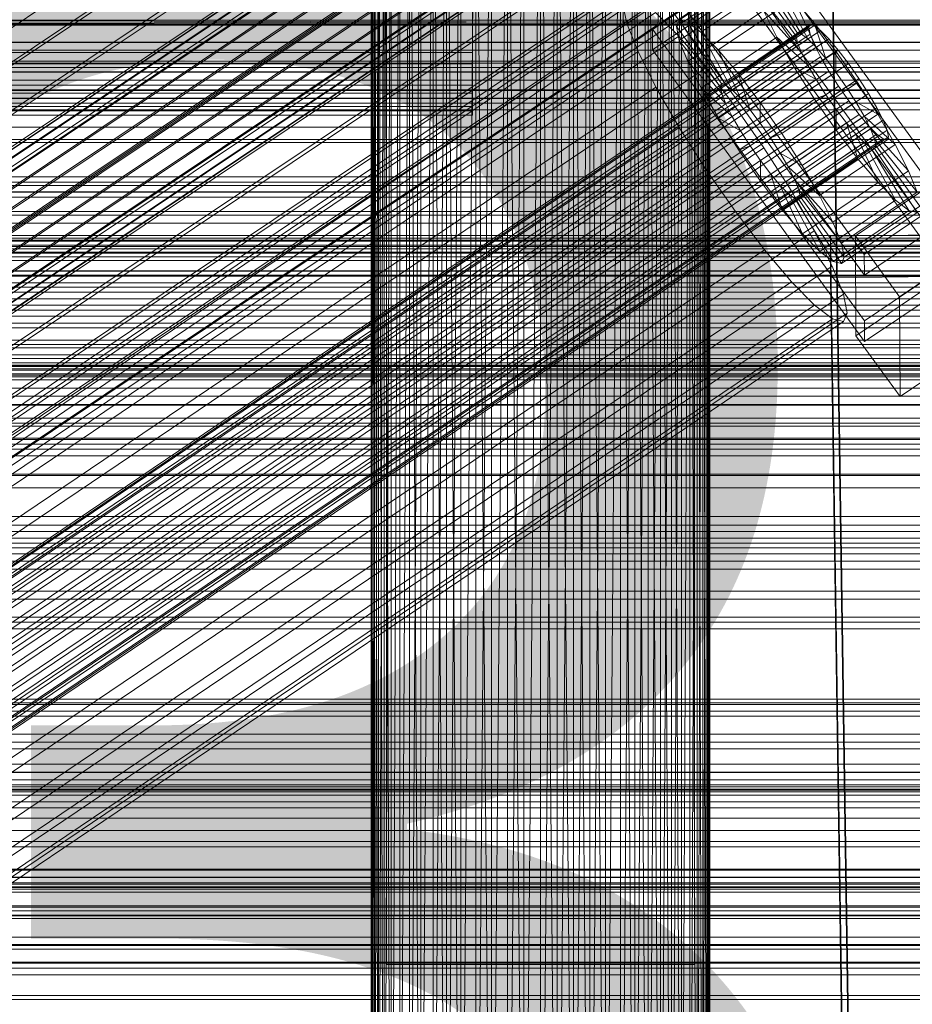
# Model space of a CAD drawing. Header units: millimetres. Extents: x -1970 to 61924, y -58230 to 6847.
# Tile 195 of 256: x 252 to 368, y -33995 to -33867. Entities that reach past the tile are written whole.
import ezdxf

# ---------------------------------------------------------------- set-up
doc = ezdxf.new("R2010")
doc.units = ezdxf.units.MM
for name, color, linetype, lineweight in [('COTAS_O', 1, 'Continuous', 0), ('frontal_briquetadora', 7, 'Continuous', 0), ('frontal_C01', 7, 'Continuous', 0), ('frontal_C02', 7, 'Continuous', 0), ('frontal_C03', 7, 'Continuous', 0), ('frontal_secador', 7, 'Continuous', 0)]:
    doc.layers.add(name, color=color, linetype=linetype, lineweight=lineweight)
doc.dimstyles.new('R19_100', dxfattribs={"dimtxt": 250, "dimasz": 150, "dimexe": 150, "dimexo": 80, "dimgap": 100, "dimtad": 1, "dimtih": 1, "dimtoh": 1, "dimdsep": 46, "dimcen": 0.09, "dimadec": 0, "dimazin": 0, "dimtfac": 1, "dimtdec": 4, "dimtofl": 0, "dimtmove": 0, "dimatfit": 3, "dimfxl": 1, "dimtolj": 1, "dimtzin": 0, "dimarcsym": 0})

# ---------------------------------------------------------------- blocks, each defined once
blk = doc.blocks.new('DIM_R26_46')
at = {"layer": 'COTAS_O'}
for p, q in [((-1725, -33700), (-1575, -33655)), ((1725, -33700), (1575, -33655)), ((-1725, -34400), (-1725, -33700)), ((-1725, -33700), (1725, -33700)), ((-1725, -33700), (-1575, -33745)), ((1725, -33700), (1575, -33745)), ((1725, -34400), (1725, -33700))]:
    blk.add_line(p, q, dxfattribs=at)
blk.add_text('3450 O', height=250, dxfattribs=at).set_placement((0, -33600))
blk = doc.blocks.new('DIM_R26_49')
at = {"layer": 'COTAS_O'}
for p, q in [((-650, -34200), (-500, -34155)), ((650, -34200), (500, -34155)), ((-650, -34900), (-650, -34200)), ((-650, -34200), (650, -34200)), ((-650, -34200), (-500, -34245)), ((650, -34200), (500, -34245)), ((650, -34900), (650, -34200))]:
    blk.add_line(p, q, dxfattribs=at)
blk.add_text('1300 O', height=250, dxfattribs=at).set_placement((0, -34100))

msp = doc.modelspace()

# ---------------------------------------------------------------- linework, layer by layer
at = {"layer": 'frontal_briquetadora'}
for p, q in [((300, -33818), (300, -33990)), ((340, -33818), (340, -33990)), ((298.106, -33820), (298, -34060)), ((298, -33820), (298, -34060)), ((298, -33820), (298.106, -34060)), ((298.423, -33820), (298.106, -34060)), ((298.106, -33820), (298.106, -34060)), ((298.106, -33820), (298.423, -34060)), ((298.947, -33820), (298.423, -34060)), ((298.423, -33820), (298.423, -34060)), ((298.423, -33820), (298.947, -34060)), ((299.675, -33820), (298.947, -34060)), ((298.947, -33820), (298.947, -34060)), ((298.947, -33820), (299.675, -34060)), ((300.598, -33820), (299.675, -34060)), ((299.675, -33820), (299.675, -34060)), ((299.675, -33820), (300.598, -34060)), ((301.708, -33820), (300.598, -34060)), ((300.598, -33820), (300.598, -34060)), ((302.994, -33820), (301.708, -34060)), ((301.708, -33820), (301.708, -34060)), ((304.444, -33820), (302.994, -34060)), ((302.994, -33820), (302.994, -34060)), ((302.994, -33820), (304.444, -34060)), ((306.043, -33820), (304.444, -34060)), ((304.444, -33820), (304.444, -34060)), ((307.777, -33820), (306.043, -34060)), ((306.043, -34060), (306.043, -33820)), ((306.043, -33820), (307.777, -34060)), ((309.629, -33820), (307.777, -34060)), ((307.777, -34060), (307.777, -33820)), ((307.777, -33820), (309.629, -34060)), ((311.581, -33820), (309.629, -34060)), ((309.629, -34060), (309.629, -33820)), ((313.614, -33820), (311.581, -34060)), ((311.581, -34060), (311.581, -33820)), ((311.581, -33820), (313.614, -34060)), ((315.708, -33820), (313.614, -34060)), ((313.614, -34060), (313.614, -33820)), ((317.844, -33820), (315.708, -34060)), ((315.708, -34060), (315.708, -33820)), ((315.708, -33820), (317.844, -34060)), ((320, -33820), (317.844, -34060)), ((317.844, -34060), (317.844, -33820)), ((320, -34060), (320, -33820)), ((322.156, -33820), (320, -34060)), ((322.156, -34060), (320, -33820)), ((322.156, -33820), (322.156, -34060)), ((322.156, -34060), (324.292, -33820)), ((324.292, -34060), (322.156, -33820)), ((324.292, -33820), (324.292, -34060)), ((324.292, -34060), (326.386, -33820)), ((326.386, -34060), (324.292, -33820)), ((326.386, -33820), (326.386, -34060)), ((326.386, -34060), (328.419, -33820)), ((328.419, -34060), (326.386, -33820)), ((328.419, -33820), (328.419, -34060)), ((328.419, -34060), (330.371, -33820)), ((330.371, -33820), (330.371, -34060)), ((330.371, -34060), (332.223, -33820)), ((332.223, -34060), (330.371, -33820)), ((332.223, -33820), (332.223, -34060)), ((332.223, -34060), (333.957, -33820)), ((333.957, -34060), (332.223, -33820)), ((333.957, -33820), (333.957, -34060)), ((333.957, -34060), (335.556, -33820)), ((335.556, -34060), (333.957, -33820)), ((335.556, -33820), (335.556, -34060)), ((337.006, -33820), (335.556, -34060)), ((337.006, -34060), (335.556, -33820)), ((337.006, -33820), (337.006, -34060)), ((338.292, -33820), (337.006, -34060)), ((338.292, -34060), (337.006, -33820)), ((338.292, -33820), (338.292, -34060)), ((339.402, -33820), (338.292, -34060)), ((339.402, -33820), (339.402, -34060)), ((340.325, -33820), (339.402, -34060)), ((340.325, -34060), (339.402, -33820)), ((340.325, -33820), (340.325, -34060)), ((341.053, -33820), (340.325, -34060)), ((340.325, -33820), (341.053, -34060)), ((341.053, -33820), (341.053, -34060)), ((341.577, -33820), (341.053, -34060)), ((341.053, -33820), (341.577, -34060)), ((341.577, -33820), (341.577, -34060)), ((341.894, -33820), (341.577, -34060)), ((341.577, -33820), (341.894, -34060)), ((341.894, -33820), (341.894, -34060)), ((342, -33820), (341.894, -34060)), ((342, -33820), (342, -34060)), ((430, -33867.416), (210, -33867.416)), ((430, -33867.416), (210, -33867.891)), ((430, -33867.891), (210, -33867.416)), ((430, -33867.891), (210, -33867.891)), ((430, -33867.891), (210, -33868.05)), ((430, -33868.05), (210, -33867.891)), ((430, -33868.05), (210, -33868.05)), ((301.981, -33990), (300, -33990)), ((307.53, -33990), (301.981, -33990)), ((315.55, -33990), (307.53, -33990)), ((324.45, -33990), (315.55, -33990)), ((332.47, -33990), (324.45, -33990)), ((338.019, -33990), (332.47, -33990)), ((340, -33990), (338.019, -33990))]:
    msp.add_line(p, q, dxfattribs=at)
at = {"layer": 'frontal_C01'}
for p, q in [((345.969, -33852.21), (373.501, -33890.064)), ((373.513, -33892.761), (345.981, -33854.906)), ((362.033, -33897.801), (334.501, -33859.946)), ((334.539, -33868.574), (346.008, -33860.838)), ((338.005, -33867.395), (347.835, -33860.764)), ((339.088, -33867.656), (348.918, -33861.025)), ((346.008, -33860.838), (373.539, -33898.692)), ((347.835, -33860.764), (353.378, -33869.079)), ((348.918, -33861.025), (353.892, -33869.203)), ((337.64, -33868.21), (347.47, -33861.579)), ((340.816, -33868.977), (350.645, -33862.346)), ((347.47, -33861.579), (353.205, -33869.465)), ((350.645, -33862.346), (354.71, -33869.828)), ((334.513, -33862.643), (362.045, -33900.497)), ((346.02, -33863.534), (334.551, -33871.27)), ((338.017, -33870.047), (347.847, -33863.416)), ((373.551, -33901.388), (346.02, -33863.534)), ((347.847, -33863.416), (353.384, -33870.335)), ((146.872, -33988.618), (331.181, -33864.284)), ((148.32, -33988.968), (332.629, -33864.633)), ((343.069, -33871.266), (352.899, -33864.635)), ((355.525, -33867.737), (352.899, -33864.635)), ((352.899, -33864.635), (355.777, -33870.913)), ((146.383, -33989.708), (330.692, -33865.373)), ((150.629, -33990.733), (334.938, -33866.398)), ((330.692, -33865.373), (331.197, -33867.828)), ((337.95, -33869.458), (334.938, -33866.398)), ((339.111, -33872.779), (348.941, -33866.148)), ((348.941, -33866.148), (353.902, -33871.63)), ((348.941, -33866.148), (350.678, -33869.59)), ((337.64, -33868.21), (338.005, -33867.395)), ((343.549, -33875.71), (338.005, -33867.395)), ((338.005, -33867.395), (339.088, -33867.656)), ((344.062, -33875.834), (339.088, -33867.656)), ((339.088, -33867.656), (340.816, -33868.977)), ((141.045, -34012.589), (354.844, -33868.36)), ((141.218, -34012.202), (355.017, -33867.974)), ((141.731, -34012.326), (355.53, -33868.098)), ((142.549, -34012.952), (356.348, -33868.723)), ((146.887, -33992.163), (331.197, -33867.828)), ((331.197, -33867.828), (332.659, -33871.481)), ((334.551, -33871.27), (334.539, -33868.574)), ((362.071, -33906.429), (334.539, -33868.574)), ((343.376, -33876.097), (337.64, -33868.21)), ((338.017, -33870.047), (337.64, -33868.21)), ((344.88, -33876.46), (340.816, -33868.977)), ((340.816, -33868.977), (343.069, -33871.266)), ((345.695, -33874.368), (355.525, -33867.737)), ((355.017, -33867.974), (354.844, -33868.36)), ((354.844, -33868.36), (355.022, -33869.23)), ((355.53, -33868.098), (355.017, -33867.974)), ((358.345, -33871.44), (355.525, -33867.737)), ((355.525, -33867.737), (357.021, -33872.382)), ((356.348, -33868.723), (355.53, -33868.098)), ((357.415, -33869.808), (356.348, -33868.723)), ((141.224, -34013.458), (355.022, -33869.23)), ((143.617, -34014.036), (357.415, -33869.808)), ((153.641, -33993.793), (337.95, -33869.458)), ((341.461, -33873.605), (337.95, -33869.458)), ((343.554, -33876.967), (338.017, -33870.047)), ((339.111, -33872.779), (338.017, -33870.047)), ((340.848, -33876.221), (350.678, -33869.59)), ((353.205, -33869.465), (343.376, -33876.097)), ((353.378, -33869.079), (343.549, -33875.71)), ((353.892, -33869.203), (344.062, -33875.834)), ((354.71, -33869.828), (344.88, -33876.46)), ((350.678, -33869.59), (354.725, -33873.26)), ((350.678, -33869.59), (352.938, -33873.508)), ((353.205, -33869.465), (353.378, -33869.079)), ((353.384, -33870.335), (353.205, -33869.465)), ((353.378, -33869.079), (353.892, -33869.203)), ((353.892, -33869.203), (354.71, -33869.828)), ((354.71, -33869.828), (355.777, -33870.913)), ((355.022, -33869.23), (355.541, -33870.524)), ((358.659, -33871.277), (357.415, -33869.808)), ((141.742, -34014.753), (355.541, -33870.524)), ((144.861, -34015.505), (358.659, -33871.277)), ((148.35, -33995.816), (332.659, -33871.481)), ((332.659, -33871.481), (334.981, -33876.083)), ((334.551, -33871.27), (362.083, -33909.125)), ((345.947, -33877.544), (343.069, -33871.266)), ((343.069, -33871.266), (345.695, -33874.368)), ((353.384, -33870.335), (343.554, -33876.967)), ((355.777, -33870.913), (345.947, -33877.544)), ((358.345, -33871.44), (348.515, -33878.072)), ((353.902, -33871.63), (353.384, -33870.335)), ((355.541, -33870.524), (356.363, -33872.155)), ((355.777, -33870.913), (357.021, -33872.382)), ((358.357, -33874.137), (358.345, -33871.44)), ((361.166, -33875.493), (358.345, -33871.44)), ((359.995, -33873.031), (358.659, -33871.277)), ((142.565, -34016.383), (356.363, -33872.155)), ((344.073, -33878.261), (339.111, -33872.779)), ((340.848, -33876.221), (339.111, -33872.779)), ((353.902, -33871.63), (344.073, -33878.261)), ((357.021, -33872.382), (347.191, -33879.013)), ((354.725, -33873.26), (353.902, -33871.63)), ((356.363, -33872.155), (357.434, -33874.011)), ((357.021, -33872.382), (358.357, -33874.137)), ((143.635, -34018.239), (357.434, -33874.011)), ((359.995, -33873.031), (146.196, -34017.26)), ((157.152, -33997.94), (341.461, -33873.605)), ((345.231, -33878.556), (341.461, -33873.605)), ((343.108, -33880.139), (352.938, -33873.508)), ((354.725, -33873.26), (344.895, -33879.891)), ((352.938, -33873.508), (355.796, -33875.116)), ((352.938, -33873.508), (355.569, -33877.633)), ((355.796, -33875.116), (354.725, -33873.26)), ((357.434, -33874.011), (358.68, -33875.965)), ((361.332, -33874.951), (359.995, -33873.031)), ((147.533, -34019.179), (361.332, -33874.951)), ((347.191, -33879.013), (345.695, -33874.368)), ((345.695, -33874.368), (348.515, -33878.072)), ((355.796, -33875.116), (345.966, -33881.747)), ((348.527, -33880.768), (358.357, -33874.137)), ((357.042, -33877.07), (355.796, -33875.116)), ((358.357, -33874.137), (359.693, -33876.056)), ((362.578, -33876.905), (361.332, -33874.951)), ((144.881, -34020.193), (358.68, -33875.965)), ((150.672, -34000.418), (334.981, -33876.083)), ((334.981, -33876.083), (338.003, -33881.32)), ((344.895, -33879.891), (340.848, -33876.221)), ((343.108, -33880.139), (340.848, -33876.221)), ((343.549, -33875.71), (343.376, -33876.097)), ((343.376, -33876.097), (343.554, -33876.967)), ((344.062, -33875.834), (343.549, -33875.71)), ((344.88, -33876.46), (344.062, -33875.834)), ((345.947, -33877.544), (344.88, -33876.46)), ((359.693, -33876.056), (349.863, -33882.687)), ((351.336, -33882.124), (361.166, -33875.493)), ((358.68, -33875.965), (360.017, -33877.884)), ((361.166, -33875.493), (359.693, -33876.056)), ((359.693, -33876.056), (360.939, -33878.011)), ((363.797, -33879.619), (361.166, -33875.493)), ((146.218, -34022.113), (360.017, -33877.884)), ((148.779, -34021.134), (362.578, -33876.905)), ((343.554, -33876.967), (344.073, -33878.261)), ((345.739, -33884.264), (355.569, -33877.633)), ((347.191, -33879.013), (345.947, -33877.544)), ((357.042, -33877.07), (347.212, -33883.701)), ((355.569, -33877.633), (357.042, -33877.07)), ((355.569, -33877.633), (358.39, -33881.686)), ((358.378, -33878.99), (357.042, -33877.07)), ((360.017, -33877.884), (361.352, -33879.639)), ((363.648, -33878.761), (362.578, -33876.905)), ((149.85, -34022.989), (363.648, -33878.761)), ((345.231, -33878.556), (160.922, -34002.891)), ((344.073, -33878.261), (344.895, -33879.891)), ((349.002, -33883.974), (345.231, -33878.556)), ((348.527, -33880.768), (347.191, -33879.013)), ((348.515, -33878.072), (348.527, -33880.768)), ((348.515, -33878.072), (351.336, -33882.124)), ((358.378, -33878.99), (348.548, -33885.621)), ((360.939, -33878.011), (351.109, -33884.642)), ((358.39, -33881.686), (358.378, -33878.99)), ((359.714, -33880.744), (358.378, -33878.99)), ((363.797, -33879.619), (360.939, -33878.011)), ((360.939, -33878.011), (362.01, -33879.866)), ((364.471, -33880.391), (363.648, -33878.761)), ((147.554, -34023.867), (361.352, -33879.639)), ((150.672, -34024.62), (364.471, -33880.391)), ((345.966, -33881.747), (343.108, -33880.139)), ((345.739, -33884.264), (343.108, -33880.139)), ((344.895, -33879.891), (345.966, -33881.747)), ((362.01, -33879.866), (352.18, -33886.497)), ((353.967, -33886.25), (363.797, -33879.619)), ((361.352, -33879.639), (362.596, -33881.108)), ((366.057, -33883.536), (362.01, -33879.866)), ((362.01, -33879.866), (362.833, -33881.497)), ((366.057, -33883.536), (363.797, -33879.619)), ((364.989, -33881.686), (364.471, -33880.391)), ((148.798, -34025.337), (362.596, -33881.108)), ((151.191, -34025.914), (364.989, -33881.686)), ((153.694, -34005.655), (338.003, -33881.32)), ((338.003, -33881.32), (341.52, -33886.835)), ((345.966, -33881.747), (347.212, -33883.701)), ((349.863, -33882.687), (348.527, -33880.768)), ((348.56, -33888.317), (358.39, -33881.686)), ((359.714, -33880.744), (349.884, -33887.375)), ((362.833, -33881.497), (353.003, -33888.128)), ((358.39, -33881.686), (361.21, -33885.389)), ((361.21, -33885.389), (359.714, -33880.744)), ((360.958, -33882.213), (359.714, -33880.744)), ((362.596, -33881.108), (363.664, -33882.193)), ((367.794, -33886.978), (362.833, -33881.497)), ((362.833, -33881.497), (363.351, -33882.791)), ((365.168, -33882.556), (364.989, -33881.686)), ((149.865, -34026.421), (363.664, -33882.193)), ((150.683, -34027.046), (364.482, -33882.818)), ((151.196, -34027.17), (364.995, -33882.942)), ((151.369, -34026.784), (365.168, -33882.556)), ((349.863, -33882.687), (351.336, -33882.124)), ((351.109, -33884.642), (349.863, -33882.687)), ((360.958, -33882.213), (351.128, -33888.845)), ((351.336, -33882.124), (353.967, -33886.25)), ((363.351, -33882.791), (353.521, -33889.422)), ((363.836, -33888.492), (360.958, -33882.213)), ((362.025, -33883.298), (360.958, -33882.213)), ((368.888, -33889.711), (363.351, -33882.791)), ((363.351, -33882.791), (363.53, -33883.661)), ((363.664, -33882.193), (364.482, -33882.818)), ((364.482, -33882.818), (364.995, -33882.942)), ((364.995, -33882.942), (365.168, -33882.556)), ((164.693, -34008.309), (349.002, -33883.974)), ((347.212, -33883.701), (345.739, -33884.264)), ((348.56, -33888.317), (345.739, -33884.264)), ((347.212, -33883.701), (348.548, -33885.621)), ((352.519, -33889.49), (349.002, -33883.974)), ((362.025, -33883.298), (352.196, -33889.929)), ((362.843, -33883.923), (353.014, -33890.554)), ((363.357, -33884.047), (353.527, -33890.678)), ((363.53, -33883.661), (353.7, -33890.292)), ((356.228, -33890.167), (366.057, -33883.536)), ((366.09, -33890.781), (362.025, -33883.298)), ((362.843, -33883.923), (362.025, -33883.298)), ((367.817, -33892.101), (362.843, -33883.923)), ((363.357, -33884.047), (362.843, -33883.923)), ((363.53, -33883.661), (363.357, -33884.047)), ((368.9, -33892.362), (363.357, -33884.047)), ((369.265, -33891.547), (363.53, -33883.661)), ((367.794, -33886.978), (366.057, -33883.536)), ((352.18, -33886.497), (351.109, -33884.642)), ((351.109, -33884.642), (353.967, -33886.25)), ((351.38, -33892.021), (361.21, -33885.389)), ((361.21, -33885.389), (363.836, -33888.492)), ((157.211, -34011.17), (341.52, -33886.835)), ((341.52, -33886.835), (345.291, -33892.253)), ((348.548, -33885.621), (348.56, -33888.317)), ((348.548, -33885.621), (349.884, -33887.375)), ((353.003, -33888.128), (352.18, -33886.497)), ((352.18, -33886.497), (356.228, -33890.167)), ((353.967, -33886.25), (356.228, -33890.167)), ((349.884, -33887.375), (351.38, -33892.021)), ((349.884, -33887.375), (351.128, -33888.845)), ((353.521, -33889.422), (353.003, -33888.128)), ((353.003, -33888.128), (357.964, -33893.61)), ((357.964, -33893.61), (367.794, -33886.978)), ((360.882, -33895.415), (372.35, -33887.678)), ((368.888, -33889.711), (367.794, -33886.978)), ((351.38, -33892.021), (348.56, -33888.317)), ((351.128, -33888.845), (354.006, -33895.123)), ((351.128, -33888.845), (352.196, -33889.929)), ((353.7, -33890.292), (353.521, -33889.422)), ((353.521, -33889.422), (359.058, -33896.342)), ((354.006, -33895.123), (363.836, -33888.492)), ((363.836, -33888.492), (366.09, -33890.781)), ((168.21, -34013.824), (352.519, -33889.49)), ((352.196, -33889.929), (356.26, -33897.412)), ((352.196, -33889.929), (353.014, -33890.554)), ((355.541, -33894.727), (352.519, -33889.49)), ((353.014, -33890.554), (357.987, -33898.732)), ((353.014, -33890.554), (353.527, -33890.678)), ((353.527, -33890.678), (353.7, -33890.292)), ((353.527, -33890.678), (359.07, -33898.994)), ((353.7, -33890.292), (359.436, -33898.178)), ((356.228, -33890.167), (357.964, -33893.61)), ((359.058, -33896.342), (368.888, -33889.711)), ((373.501, -33890.064), (362.033, -33897.801)), ((356.26, -33897.412), (366.09, -33890.781)), ((359.436, -33898.178), (369.265, -33891.547)), ((366.09, -33890.781), (367.817, -33892.101)), ((160.982, -34016.588), (345.291, -33892.253)), ((345.291, -33892.253), (349.061, -33897.204)), ((354.006, -33895.123), (351.38, -33892.021)), ((357.987, -33898.732), (367.817, -33892.101)), ((359.07, -33898.994), (368.9, -33892.362)), ((362.045, -33900.497), (373.513, -33892.761)), ((367.817, -33892.101), (368.9, -33892.362)), ((357.964, -33893.61), (359.058, -33896.342)), ((171.232, -34019.061), (355.541, -33894.727)), ((356.26, -33897.412), (354.006, -33895.123)), ((357.863, -33899.328), (355.541, -33894.727)), ((357.646, -33895.444), (375.644, -33895.198)), ((357.646, -33900.836), (357.646, -33895.444)), ((360.514, -34090.554), (357.646, -33895.444)), ((360.939, -33908.356), (360.882, -33895.415)), ((366.618, -33903.301), (360.882, -33895.415)), ((378.086, -33895.565), (366.618, -33903.301)), ((359.058, -33896.342), (359.436, -33898.178)), ((164.752, -34021.539), (349.061, -33897.204)), ((349.061, -33897.204), (352.572, -33901.351)), ((357.987, -33898.732), (356.26, -33897.412)), ((359.436, -33898.178), (359.07, -33898.994)), ((362.033, -33897.801), (362.045, -33900.497)), ((173.554, -34023.663), (357.863, -33899.328)), ((359.326, -33902.981), (357.863, -33899.328)), ((359.07, -33898.994), (357.987, -33898.732)), ((373.539, -33898.692), (362.071, -33906.429)), ((375.644, -33900.591), (357.646, -33900.836)), ((360.514, -34095.947), (357.646, -33900.836)), ((372.408, -33900.62), (360.939, -33908.356)), ((168.263, -34025.686), (352.572, -33901.351)), ((352.572, -33901.351), (355.584, -33904.411)), ((362.083, -33909.125), (373.551, -33901.388)), ((175.016, -34027.316), (359.326, -33902.981)), ((359.83, -33905.436), (359.326, -33902.981)), ((366.618, -33903.301), (366.675, -33916.243)), ((171.275, -34028.746), (355.584, -33904.411)), ((355.584, -33904.411), (357.893, -33906.176)), ((175.521, -34029.771), (359.83, -33905.436)), ((359.341, -33906.526), (359.83, -33905.436)), ((173.584, -34030.511), (357.893, -33906.176)), ((175.032, -34030.861), (359.341, -33906.526)), ((357.893, -33906.176), (359.341, -33906.526)), ((362.071, -33906.429), (362.083, -33909.125)), ((360.939, -33908.356), (366.675, -33916.243)), ((366.675, -33916.243), (378.143, -33908.506)), ((980, -33912.304), (-980, -33912.304)), ((980, -33917.304), (-980, -33917.304))]:
    msp.add_line(p, q, dxfattribs=at)
at = {"layer": 'frontal_C02'}
for p, q in [((150.629, -33935.695), (334.938, -33812.44)), ((141.045, -33957.913), (354.844, -33814.938)), ((141.218, -33957.459), (355.017, -33814.483)), ((141.731, -33957.515), (355.53, -33814.539)), ((142.549, -33958.077), (356.348, -33815.102)), ((141.224, -33958.847), (355.022, -33815.872)), ((143.617, -33959.108), (357.415, -33816.133)), ((153.641, -33938.604), (337.95, -33815.35)), ((141.742, -33960.197), (355.541, -33817.222)), ((144.861, -33960.537), (358.659, -33817.561)), ((142.565, -33961.871), (356.363, -33818.895)), ((148.35, -33941.678), (332.659, -33818.423)), ((359.995, -33819.291), (146.196, -33962.266)), ((157.152, -33942.637), (341.461, -33819.382)), ((143.635, -33963.754), (357.434, -33820.779)), ((147.533, -33964.178), (361.332, -33821.203)), ((144.881, -33965.719), (358.68, -33822.743)), ((148.779, -33966.143), (362.578, -33823.168)), ((150.672, -33946.401), (334.981, -33823.147)), ((146.218, -33967.631), (360.017, -33824.656)), ((149.85, -33968.027), (363.648, -33825.051)), ((345.231, -33824.263), (160.922, -33947.518)), ((147.554, -33969.361), (361.352, -33826.385)), ((150.672, -33969.7), (364.471, -33826.725)), ((148.798, -33970.789), (362.596, -33827.814)), ((151.191, -33971.05), (364.989, -33828.075)), ((149.865, -33971.82), (363.664, -33828.845)), ((151.369, -33971.984), (365.168, -33829.009)), ((153.694, -33951.717), (338.003, -33828.462)), ((150.683, -33972.383), (364.482, -33829.407)), ((151.196, -33972.439), (364.995, -33829.463)), ((164.693, -33952.915), (349.002, -33829.66)), ((157.211, -33957.262), (341.52, -33834.007)), ((168.21, -33958.46), (352.519, -33835.205)), ((160.982, -33962.659), (345.291, -33839.404)), ((171.232, -33963.775), (355.541, -33840.521)), ((360.514, -34034.881), (357.646, -33841.476)), ((164.752, -33967.54), (349.061, -33844.285)), ((173.554, -33968.499), (357.863, -33845.244)), ((168.263, -33971.572), (352.572, -33848.318)), ((360.514, -34040.842), (357.646, -33847.437)), ((175.016, -33972.308), (359.326, -33849.053)), ((171.275, -33974.481), (355.584, -33851.227)), ((175.521, -33974.944), (359.83, -33851.689)), ((173.584, -33976.069), (357.893, -33852.814)), ((175.032, -33976.227), (359.341, -33852.972)), ((311.15, -33861.944), (311.15, -33867.961)), ((311.15, -33871.585), (311.15, -33866.164)), ((-311.15, -33867.961), (311.15, -33867.961)), ((311.15, -33867.961), (311.15, -33873.052)), ((-311.15, -33871.585), (311.15, -33871.585)), ((311.15, -33875.833), (311.15, -33871.585)), ((-311.15, -33873.052), (311.15, -33873.052)), ((311.15, -33873.052), (311.15, -33876.871)), ((-450, -33876.51), (450, -33876.51)), ((-311.15, -33875.833), (311.15, -33875.833)), ((311.15, -33878.619), (311.15, -33875.833)), ((-311.15, -33876.871), (311.15, -33876.871)), ((311.15, -33876.871), (311.15, -33879.156)), ((-311.15, -33878.619), (311.15, -33878.619)), ((-311.15, -33879.156), (311.15, -33879.156)), ((311.15, -33879.752), (311.15, -33878.619)), ((311.15, -33879.156), (311.15, -33879.752)), ((-311.15, -33879.752), (311.15, -33879.752)), ((450, -33888.432), (-450, -33888.432)), ((450, -33909.919), (-450, -33909.919)), ((-450, -33921.841), (450, -33921.841)), ((430, -33967.57), (-430, -33967.57)), ((430, -33972.57), (-430, -33972.57))]:
    msp.add_line(p, q, dxfattribs=at)
at = {"layer": 'frontal_C03'}
for p, q in [((1250, -33867.932), (-1250, -33867.932)), ((1250, -33870.24), (-1250, -33870.24)), ((-1250, -33871.297), (1250, -33871.297)), ((-1250, -33872.731), (1250, -33872.731)), ((-1250, -33873.529), (1250, -33873.529)), ((-1250, -33874.113), (1250, -33874.113)), ((1250, -33874.149), (-1250, -33874.149)), ((1250, -33875.207), (-1250, -33875.207)), ((-1250, -33876.451), (1250, -33876.451)), ((1250, -33877.514), (-1250, -33877.514)), ((-1250, -33877.581), (1250, -33877.581)), ((1250, -33878.167), (-1250, -33878.167)), ((1250, -33879.049), (-1250, -33879.049)), ((-1250, -33881.3), (1250, -33881.3)), ((-1250, -33882.897), (1250, -33882.897)), ((-1500, -33883.261), (1500, -33883.261)), ((-1250, -33887.744), (1250, -33887.744)), ((1250, -33888.855), (-1250, -33888.855)), ((-1250, -33889.699), (1250, -33889.699)), ((1250, -33889.737), (-1250, -33889.737)), ((1250, -33890.39), (-1250, -33890.39)), ((1500, -33892.245), (-1500, -33892.245)), ((1250, -33892.697), (-1250, -33892.697)), ((-1250, -33893.755), (1250, -33893.755)), ((-1268, -33895.717), (1268, -33895.717)), ((-1250, -33895.344), (1250, -33895.344)), ((-1268, -33895.941), (1268, -33895.941)), ((-1268, -33896.106), (1268, -33896.106)), ((-1268, -33896.763), (1268, -33896.763)), ((-1268, -33897.081), (1268, -33897.081)), ((1250, -33896.607), (-1250, -33896.607)), ((-1268, -33898.127), (1268, -33898.127)), ((1250, -33897.525), (-1250, -33897.525)), ((1250, -33897.664), (-1250, -33897.664)), ((-1268, -33898.576), (1268, -33898.576)), ((-1268, -33899.939), (1268, -33899.939)), ((-1268, -33900.489), (1268, -33900.489)), ((1250, -33899.972), (-1250, -33899.972)), ((1250, -33900.625), (-1250, -33900.625)), ((-1268, -33902.077), (1268, -33902.077)), ((1250, -33901.506), (-1250, -33901.506)), ((1268, -33902.69), (-1268, -33902.69)), ((-1268, -33904.394), (1268, -33904.394)), ((-1250, -33903.582), (1250, -33903.582)), ((-1268, -33905.029), (1268, -33905.029)), ((-1250, -33905.841), (1250, -33905.841)), ((-1268, -33906.733), (1268, -33906.733)), ((-1268, -33907.346), (1268, -33907.346)), ((-1268, -33908.934), (1268, -33908.934)), ((-1268, -33909.484), (1268, -33909.484)), ((-1268, -33910.847), (1268, -33910.847)), ((-1268, -33911.296), (1268, -33911.296)), ((-1268, -33912.342), (1268, -33912.342)), ((1250, -33911.313), (-1250, -33911.313)), ((-1250, -33911.898), (1250, -33911.898)), ((1250, -33912.194), (-1250, -33912.194)), ((-1268, -33912.66), (1268, -33912.66)), ((-1268, -33913.317), (1268, -33913.317)), ((-1268, -33913.482), (1268, -33913.482)), ((-1268, -33913.706), (1268, -33913.706)), ((1250, -33912.848), (-1250, -33912.848)), ((-1250, -33914.079), (1250, -33914.079)), ((1250, -33915.155), (-1250, -33915.155)), ((-1250, -33916.212), (1250, -33916.212)), ((1500, -33917.367), (-1500, -33917.367)), ((1250, -33919.065), (-1250, -33919.065)), ((-1250, -33919.724), (1250, -33919.724)), ((1250, -33920.122), (-1250, -33920.122)), ((-1250, -33921.679), (1250, -33921.679)), ((1250, -33922.429), (-1250, -33922.429)), ((1250, -33923.083), (-1250, -33923.083)), ((1250, -33923.964), (-1250, -33923.964)), ((-1500, -33926.351), (1500, -33926.351)), ((-1250, -33926.526), (1250, -33926.526)), ((-1250, -33928.123), (1250, -33928.123)), ((-1250, -33931.843), (1250, -33931.843)), ((-1250, -33932.972), (1250, -33932.972)), ((1250, -33933.77), (-1250, -33933.77)), ((1250, -33934.652), (-1250, -33934.652)), ((-1250, -33935.31), (1250, -33935.31)), ((-1250, -33935.894), (1250, -33935.894)), ((-1250, -33936.692), (1250, -33936.692)), ((1250, -33937.613), (-1250, -33937.613)), ((-1250, -33938.67), (1250, -33938.67)), ((1250, -33941.522), (-1250, -33941.522)), ((1250, -33942.579), (-1250, -33942.579)), ((1250, -33944.887), (-1250, -33944.887)), ((1250, -33945.54), (-1250, -33945.54)), ((1250, -33946.422), (-1250, -33946.422)), ((-1500, -33955.526), (1500, -33955.526)), ((1250, -33956.228), (-1250, -33956.228)), ((1250, -33957.109), (-1250, -33957.109)), ((1250, -33957.763), (-1250, -33957.763)), ((1250, -33960.07), (-1250, -33960.07)), ((-1250, -33961.128), (1250, -33961.128)), ((1250, -33963.98), (-1250, -33963.98)), ((1250, -33965.037), (-1250, -33965.037)), ((1500, -33966.934), (-1500, -33966.934)), ((1500, -33967.219), (-1500, -33967.219)), ((1250, -33967.345), (-1250, -33967.345)), ((1250, -33967.998), (-1250, -33967.998)), ((1250, -33968.879), (-1250, -33968.879)), ((-1500, -33978.628), (1500, -33978.628)), ((1250, -33978.686), (-1250, -33978.686)), ((1250, -33979.567), (-1250, -33979.567)), ((1250, -33980.221), (-1250, -33980.221)), ((1250, -33982.528), (-1250, -33982.528)), ((-1250, -33983.585), (1250, -33983.585)), ((1250, -33986.437), (-1250, -33986.437)), ((1250, -33987.495), (-1250, -33987.495)), ((1250, -33989.802), (-1250, -33989.802)), ((1250, -33990.456), (-1250, -33990.456)), ((1250, -33991.337), (-1250, -33991.337))]:
    msp.add_line(p, q, dxfattribs=at)
at = {"layer": 'frontal_secador'}
for p, q in [((1250, -33870.291), (-1250, -33870.291)), ((1250, -33873), (-1250, -33873)), ((-1250, -33956), (1250, -33956)), ((-1250, -33962), (1250, -33962)), ((-1250, -33965), (1250, -33965)), ((1250, -33966), (-1250, -33966)), ((-1250, -33966.659), (1250, -33966.659)), ((1250, -33969.659), (-1250, -33969.659)), ((-1250, -33971), (1250, -33971)), ((1250, -33974), (-1250, -33974)), ((-1250, -33974.728), (1250, -33974.728)), ((-1250, -33977.588), (1250, -33977.588)), ((1250, -33977.611), (-1250, -33977.611)), ((1250, -33977.728), (-1250, -33977.728)), ((-1250, -33979.387), (1250, -33979.387)), ((1250, -33979.918), (-1250, -33979.918)), ((-1250, -33980), (1250, -33980)), ((1250, -33980.588), (-1250, -33980.588)), ((1250, -33982.387), (-1250, -33982.387)), ((1250, -33983), (-1250, -33983)), ((-1250, -33983.65), (1250, -33983.65)), ((1250, -33984), (-1250, -33984)), ((1250, -33987.382), (-1250, -33987.382)), ((-1250, -33988), (1250, -33988)), ((1250, -33989.689), (-1250, -33989.689)), ((1250, -33994), (-1250, -33994)), ((1250, -33994.545), (-1250, -33994.545))]:
    msp.add_line(p, q, dxfattribs=at)

# ---------------------------------------------------------------- dimensions: what is measured, and where the dimension line sits
at = {"layer": 'COTAS_O'}
for p1, p2, picture, middle in [((-1725, -34400), (1725, -34400), 'DIM_R26_46', (0, -33700)), ((-650, -34900), (650, -34900), 'DIM_R26_49', (0, -34200))]:
    dim = msp.add_aligned_dim(p1=p1, p2=p2, distance=700, text='<> O', dimstyle='R19_100', dxfattribs=at)
    dim.commit()
    dim.dimension.update_dxf_attribs({"geometry": picture, "text_midpoint": middle})

doc.saveas('drawing.dxf')
